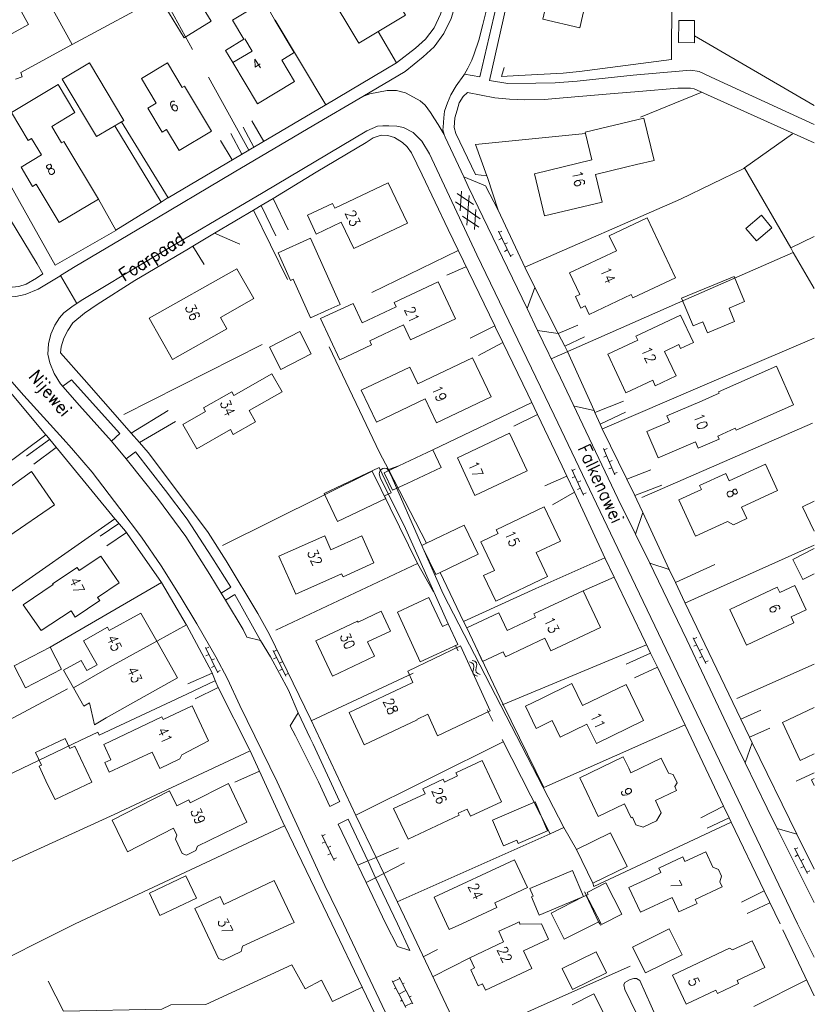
# Model space of a CAD drawing. Header units: metres. Extents: x 189705 to 199106, y 581686 to 588448.
# Tile 179 of 256: x 194877 to 195000, y 583488 to 583639. Entities that reach past the tile are written whole.
import ezdxf

# ---------------------------------------------------------------- set-up
doc = ezdxf.new("R2010")
doc.units = ezdxf.units.M
doc.layers.add('B-WA-OG-GBKN-G', color=7, linetype='Continuous', lineweight=18)
doc.styles.add('Style-STANDARD', font='STANDARD.shx')

msp = doc.modelspace()

# ---------------------------------------------------------------- linework, layer by layer
at = {"layer": 'B-WA-OG-GBKN-G'}
for p, q in [((194944.884, 583612.694), (194947.402, 583610.972)), ((194945.33, 583609.978), (194945.562, 583613.02)), ((194946.379, 583607.791), (194946.729, 583612.374)), ((194944.656, 583611.381), (194948.451, 583608.786)), ((194947.543, 583607.148), (194947.776, 583610.193)), ((194945.704, 583609.197), (194948.221, 583607.474)), ((194951.244, 583606.848), (194953.148, 583602.881)), ((194951.764, 583605.766), (194951.313, 583605.549)), ((194951.782, 583606.884), (194951.331, 583606.667)), ((194952.647, 583605.081), (194952.196, 583604.864)), ((194952.629, 583603.963), (194952.178, 583603.746)), ((194953.513, 583603.278), (194953.062, 583603.061)), ((194967.493, 583573.316), (194969.227, 583569.272)), ((194967.966, 583572.213), (194967.507, 583572.016)), ((194968.032, 583573.329), (194967.572, 583573.132)), ((194968.82, 583571.491), (194968.36, 583571.294)), ((194962.588, 583570.118), (194964.414, 583566.114)), ((194963.126, 583570.143), (194962.671, 583569.936)), ((194968.754, 583570.375), (194968.295, 583570.178)), ((194969.608, 583569.653), (194969.148, 583569.455)), ((194963.086, 583569.026), (194962.631, 583568.818)), ((194963.956, 583568.323), (194963.501, 583568.116)), ((194963.916, 583567.206), (194963.461, 583566.999)), ((194964.786, 583566.504), (194964.331, 583566.296)), ((194981.348, 583544.144), (194983.258, 583540.18)), ((194981.886, 583544.18), (194981.435, 583543.963)), ((194906.01, 583542.65), (194907.955, 583538.703)), ((194906.547, 583542.691), (194906.099, 583542.47)), ((194916.471, 583542.175), (194918.42, 583538.229)), ((194917.008, 583542.217), (194916.56, 583541.995)), ((194981.869, 583543.062), (194981.419, 583542.846)), ((194982.753, 583542.379), (194982.303, 583542.162)), ((194906.541, 583541.573), (194906.092, 583541.352)), ((194907.431, 583540.897), (194906.983, 583540.676)), ((194917.003, 583541.099), (194916.554, 583540.877)), ((194917.894, 583540.423), (194917.445, 583540.202)), ((194946.789, 583540.401), (194947.17, 583540.256)), ((194947.17, 583540.256), (194947.414, 583540.037)), ((194947.224, 583540.64), (194947.606, 583540.499)), ((194947.606, 583540.499), (194947.851, 583540.282)), ((194947.851, 583540.282), (194947.91, 583539.948)), ((194982.737, 583541.261), (194982.286, 583541.044)), ((194983.621, 583540.577), (194983.171, 583540.36)), ((194907.425, 583539.779), (194906.976, 583539.558)), ((194908.315, 583539.103), (194907.867, 583538.882)), ((194917.888, 583539.305), (194917.44, 583539.084)), ((194947.396, 583539.308), (194947.314, 583538.908)), ((194947.314, 583538.908), (194947.369, 583538.584)), ((194947.472, 583539.716), (194947.396, 583539.308)), ((194947.414, 583540.037), (194947.472, 583539.716)), ((194947.83, 583539.55), (194947.751, 583539.149)), ((194947.751, 583539.149), (194947.806, 583538.824)), ((194947.806, 583538.824), (194948.055, 583538.599)), ((194947.91, 583539.948), (194947.83, 583539.55)), ((194918.779, 583538.63), (194918.331, 583538.409)), ((194947.369, 583538.584), (194947.62, 583538.359)), ((194947.62, 583538.359), (194948.003, 583538.215)), ((194948.055, 583538.599), (194948.438, 583538.455)), ((194923.986, 583513.74), (194925.896, 583509.776)), ((194924.524, 583513.776), (194924.073, 583513.559)), ((194924.507, 583512.658), (194924.057, 583512.442)), ((194925.391, 583511.975), (194924.941, 583511.758)), ((194996.954, 583511.689), (194998.957, 583507.771)), ((194997.49, 583511.738), (194997.045, 583511.51)), ((194925.375, 583510.857), (194924.924, 583510.64)), ((194926.259, 583510.173), (194925.809, 583509.956)), ((194997.5, 583510.62), (194997.055, 583510.392)), ((194998.401, 583509.957), (194997.956, 583509.73)), ((194998.411, 583508.839), (194997.966, 583508.612)), ((194999.311, 583508.177), (194998.866, 583507.949)), ((194936.025, 583491.571), (194934.955, 583491.028)), ((194935.935, 583491.75), (194938.019, 583487.649)), ((194934.865, 583491.206), (194936.95, 583487.105)), ((194935.432, 583490.09), (194935.165, 583489.954)), ((194936.724, 583490.859), (194936.457, 583490.723)), ((194936.977, 583489.7), (194935.907, 583489.156)), ((194937.766, 583488.81), (194937.498, 583488.674)), ((194936.383, 583488.22), (194936.116, 583488.084)), ((194937.929, 583487.828), (194936.859, 583487.284))]:
    msp.add_line(p, q, dxfattribs=at)
at = {"layer": 'B-WA-OG-GBKN-G', "flags": 128}
for points in [[(194930.323, 583627.659), (194936.834, 583631.477), (194939.615, 583633.77), (194941.318, 583635.318), (194942.825, 583637.352), (194943.955, 583639.697), (194944.705, 583642.023), (194945.533, 583646.076), (194948.457, 583658.659), (194951.744, 583673.219), (194955.078, 583687.575), (194955.541, 583691.05), (194955.533, 583692.143), (194955.304, 583693.671), (194954.622, 583695.461), (194953.012, 583698.029), (194952.166, 583699.247)], [(194929.334, 583659.92), (194932.906, 583653.954), (194924.741, 583649.065), (194926.009, 583646.948), (194931.066, 583649.976), (194936.911, 583640.216), (194929.685, 583635.889), (194919.766, 583652.456), (194924.805, 583655.473), (194924.041, 583656.75), (194929.334, 583659.92)], [(194946.005, 583631.071), (194948.407, 583630.653), (194951.278, 583643.085), (194954.323, 583656.887), (194953.249, 583657.21)], [(194946.005, 583631.071), (194946.549, 583632.031), (194947.128, 583633.266), (194947.5, 583634.226), (194948.22, 583636.324), (194948.87, 583638.753), (194950.556, 583645.588), (194953.249, 583657.21)], [(195000, 583623.317), (194984.788, 583630.316), (194982.241, 583631.475), (194980.948, 583631.7), (194979.727, 583631.618), (194972.068, 583630.929), (194963.389, 583630.028), (194960.03, 583629.727), (194957.056, 583629.699), (194952.711, 583629.668), (194949.872, 583630.096), (194952.472, 583641.541), (194955.175, 583653.01), (194956.195, 583657.22)], [(194885.452, 583635.681), (194875.522, 583653.669)], [(194935.509, 583632.82), (194938.474, 583635.098), (194940.014, 583636.498), (194941.317, 583638.256), (194942.326, 583640.35), (194943.01, 583642.469), (194943.46, 583645.535), (194943.809, 583647.858)], [(194959.919, 583647.471), (194958.089, 583639.576), (194963.822, 583638.248), (194965.652, 583646.143)], [(194874.607, 583636.49), (194871.904, 583641.339), (194876.004, 583643.624), (194878.707, 583638.775), (194874.607, 583636.49)], [(194902.749, 583636.673), (194899.32, 583642.226), (194903.499, 583644.807), (194906.928, 583639.253), (194902.749, 583636.673)], [(194904.036, 583634.878), (194899.52, 583643.171)], [(194911.959, 583636.506), (194910.214, 583639.417), (194915.068, 583642.328), (194916.722, 583639.413), (194919.715, 583634.421), (194917.793, 583633.27)], [(194978.04, 583642.905), (194977.977, 583633.349), (194963.768, 583631.496), (194961.274, 583631.257), (194954.433, 583630.886), (194951.712, 583630.752), (194952.166, 583632.092)], [(194885.452, 583635.681), (194895.035, 583640.798), (194895.104, 583640.835)], [(194924.623, 583626.362), (194916.778, 583639.431)], [(194981.545, 583639.372), (194981.512, 583635.943), (194979.085, 583635.966), (194979.119, 583639.373), (194981.545, 583639.372)], [(194932.677, 583637.681), (194935.509, 583632.82), (194924.623, 583626.362)], [(194910.256, 583632.875), (194909.123, 583634.764), (194911.959, 583636.506)], [(194913.239, 583634.663), (194912.106, 583636.553)], [(195000, 583626.252), (194981.522, 583637.002)], [(194876.721, 583630.32), (194877.744, 583630.684), (194877.526, 583631.349), (194885.243, 583635.569), (194885.452, 583635.681)], [(194913.239, 583634.663), (194910.256, 583632.875)], [(194910.256, 583632.875), (194914.06, 583626.531), (194919.778, 583629.959), (194917.793, 583633.27)], [(194888.11, 583632.828), (194893.414, 583623.964), (194889.215, 583621.451), (194883.911, 583630.315), (194888.11, 583632.828)], [(194900.145, 583632.827), (194902.424, 583629.02), (194902.804, 583629.248), (194906.971, 583622.288), (194901.959, 583619.287), (194900.016, 583622.533), (194899.337, 583622.126), (194897.113, 583625.84), (194898.409, 583626.616), (194896.13, 583630.423), (194900.145, 583632.827)], [(194912.726, 583619.365), (194906.499, 583630.648)], [(194942.898, 583621.771), (194942.659, 583622.512), (194942.716, 583622.893), (194942.816, 583624.34), (194942.908, 583625.355), (194943.413, 583626.668), (194943.916, 583627.905), (194944.725, 583629.265), (194945.921, 583630.922), (194946.005, 583631.071)], [(194883.269, 583629.482), (194885.857, 583625.16), (194882.303, 583623.032), (194883.826, 583620.489), (194884.18, 583620.7), (194889.495, 583611.824), (194883.432, 583608.194), (194879.882, 583614.122), (194879.313, 583613.782), (194877.548, 583616.73), (194880.707, 583618.621), (194879.183, 583621.164), (194878.645, 583620.842), (194876.058, 583625.164), (194883.269, 583629.482)], [(194942.898, 583621.771), (194941.935, 583623.312), (194941.39, 583624.185), (194940.771, 583625.161), (194939.951, 583626.318), (194939.2, 583626.965), (194938.167, 583627.541), (194936.933, 583628.197), (194935.541, 583628.55), (194934.093, 583628.573), (194931.417, 583628.058), (194930.323, 583627.659)], [(194969.118, 583628.107), (194972.949, 583628.429)], [(194972.949, 583628.429), (194978.972, 583628.936), (194980.929, 583628.93), (194981.461, 583628.845), (195000, 583620.47)], [(194973.212, 583624.457), (194982.677, 583628.289)], [(194883.665, 583600), (194885.931, 583601.426), (194896.605, 583607.759), (194910.46, 583615.971), (194922.749, 583623.218), (194930.323, 583627.659)], [(194947.704, 583615.594), (194944.682, 583621.92), (194944.443, 583622.839), (194944.518, 583624.337), (194944.868, 583625.526), (194945.191, 583626.665), (194945.791, 583627.621), (194946.463, 583628.271), (194950.692, 583627.439), (194952.976, 583627.25), (194955.312, 583627.135), (194958.362, 583627.187), (194961.263, 583627.445), (194969.118, 583628.107)], [(194892.211, 583607.017), (194892.171, 583606.992), (194882.809, 583601.604), (194869.129, 583625.945)], [(194924.623, 583626.362), (194924.502, 583626.29), (194912.726, 583619.365)], [(194900.252, 583612.018), (194893.041, 583623.741)], [(194915.03, 583620.72), (194913.206, 583623.881)], [(194972.571, 583617.134), (194975.288, 583617.791), (194973.708, 583624.319), (194964.669, 583622.131), (194964.723, 583621.911)], [(194886.153, 583595.699), (194886.862, 583596.15), (194897.28, 583602.436), (194914.931, 583612.823), (194930.917, 583622.348), (194932.606, 583623.057), (194933.394, 583623.095), (194934.335, 583623.131), (194935.553, 583623.06), (194936.617, 583622.865), (194938.078, 583622.079), (194939.429, 583620.761), (194940.591, 583618.785), (194947.935, 583603.239), (194959.88, 583578.494)], [(194899.196, 583611.365), (194892.033, 583623.138)], [(194913.511, 583619.827), (194911.843, 583622.887)], [(194910.153, 583617.85), (194908.329, 583620.86)], [(194911.646, 583618.729), (194909.922, 583621.927)], [(194950.682, 583592.255), (194946.621, 583600.617), (194943.475, 583607.123), (194939.496, 583615.549), (194937.849, 583618.931), (194937.178, 583619.882), (194936.427, 583620.555), (194935.22, 583621.337), (194934.158, 583621.634), (194933.142, 583621.676), (194931.916, 583621.264), (194930.837, 583620.57), (194923.113, 583615.943), (194916.455, 583611.908)], [(194945.895, 583615.228), (194943.022, 583621.388), (194942.898, 583621.771)], [(194949.457, 583615.395), (194947.729, 583620.219), (194964.723, 583621.911)], [(194964.723, 583621.911), (194965.697, 583617.884)], [(194989.24, 583616.619), (194996.674, 583621.884)], [(194875.182, 583598.272), (194876.173, 583598.23), (194877.216, 583598.315), (194878.365, 583598.677), (194879.956, 583599.617), (194880.907, 583600.262), (194880.068, 583601.826), (194874.896, 583610.323), (194869.089, 583620.38), (194861.708, 583616.535), (194858.888, 583614.98), (194860.664, 583613.274), (194863.366, 583610.688), (194866.341, 583607.692), (194869.888, 583603.974), (194873.236, 583600.463), (194875.182, 583598.272)], [(194912.726, 583619.365), (194900.252, 583612.018)], [(194970.894, 583616.721), (194966.25, 583615.598), (194967.276, 583611.361), (194958.395, 583609.213), (194956.817, 583615.735), (194965.697, 583617.884)], [(194955.329, 583601.304), (194979.354, 583611.826), (194989.137, 583616.546), (194989.24, 583616.619)], [(194970.894, 583616.721), (194972.571, 583617.134)], [(195000, 583606.052), (194996.381, 583604.27), (194989.24, 583616.619)], [(194857.027, 583614.603), (194857.471, 583612.233), (194859.55, 583610.394), (194864.822, 583604.921), (194869.515, 583599.762), (194871.722, 583597.997), (194872.603, 583597.475), (194873.712, 583596.948), (194875.26, 583596.822), (194876.734, 583596.798), (194878.212, 583597.104), (194880.183, 583597.936), (194883.569, 583599.94), (194883.665, 583600)], [(194951.223, 583610.098), (194949.251, 583613.866), (194945.895, 583615.228)], [(194955.676, 583594.917), (194953.415, 583599.591), (194946.582, 583613.757), (194945.895, 583615.228)], [(194949.457, 583615.395), (194947.704, 583615.594)], [(194951.223, 583610.098), (194949.552, 583615.132), (194949.457, 583615.395)], [(194934.247, 583614.342), (194925.976, 583610.415), (194925.627, 583611.15), (194921.759, 583609.314), (194923.132, 583606.423), (194927, 583608.259), (194928.932, 583604.19), (194937.203, 583608.116), (194934.247, 583614.342)], [(194892.211, 583607.017), (194889.495, 583611.824)], [(194900.252, 583612.018), (194900.129, 583611.946), (194899.196, 583611.365)], [(194916.455, 583611.908), (194914.647, 583610.812)], [(194918.777, 583607.093), (194916.455, 583611.908)], [(194899.196, 583611.365), (194892.211, 583607.017)], [(194914.647, 583610.812), (194913.721, 583610.25), (194907.446, 583606.534)], [(194918.702, 583599.394), (194913.436, 583610.082)], [(194914.647, 583610.812), (194916.881, 583606.133)], [(194956.904, 583598.189), (194955.372, 583601.211), (194951.223, 583610.098)], [(194969.462, 583603.842), (194968.366, 583606.167), (194974.245, 583608.939), (194978.608, 583599.687), (194972.007, 583596.569), (194971.77, 583597.071)], [(194993.488, 583607.378), (194991.083, 583605.354), (194989.454, 583607.29), (194991.859, 583609.314), (194993.488, 583607.378)], [(194907.446, 583606.534), (194904.1, 583604.551)], [(194911.321, 583604.876), (194907.446, 583606.534)], [(194919.563, 583599.454), (194919.142, 583599.265), (194917.232, 583603.536), (194922.247, 583605.779), (194926.825, 583595.542), (194924.956, 583594.706)], [(194904.1, 583604.551), (194903.406, 583604.141), (194895.145, 583599.268), (194889.317, 583595.576), (194887.339, 583594.236), (194885.561, 583592.74), (194884.779, 583591.558), (194884.15, 583590.349), (194883.747, 583589.008), (194883.63, 583588.095), (194887.324, 583583.994), (194893.186, 583577.317), (194894.582, 583575.712)], [(194905.832, 583601.738), (194904.1, 583604.551)], [(194996.781, 583603.579), (194996.381, 583604.27)], [(194931.704, 583597.378), (194945.053, 583603.86)], [(194959.42, 583587.178), (194980.194, 583596.309), (194996.781, 583603.579)], [(194971.77, 583597.071), (194965.258, 583594), (194964.634, 583595.321), (194963.973, 583595.009), (194963.146, 583596.763), (194963.808, 583597.075), (194962.226, 583600.43), (194969.462, 583603.842)], [(195000, 583598.012), (194996.781, 583603.579)], [(194897.338, 583593.443), (194910.874, 583601.076), (194913.473, 583596.466), (194908.327, 583593.564), (194909.337, 583591.774), (194900.947, 583587.043), (194897.338, 583593.443)], [(194943.309, 583600.061), (194946.227, 583601.386)], [(194886.153, 583595.699), (194883.665, 583600)], [(194924.956, 583594.706), (194922.231, 583593.488), (194919.563, 583599.454)], [(194982.839, 583592.87), (194981.32, 583592.24), (194979.542, 583596.531), (194987.644, 583599.888), (194989.257, 583595.997), (194986.868, 583595.007), (194987.724, 583592.941), (194983.529, 583591.203), (194982.839, 583592.87)], [(194941.957, 583599.048), (194935.159, 583595.857), (194935.463, 583595.208), (194930.207, 583592.742), (194928.811, 583595.717), (194923.8, 583593.365), (194926.77, 583587.038), (194931.665, 583589.335), (194931.381, 583589.94), (194936.619, 583592.398), (194937.703, 583590.09), (194944.635, 583593.343), (194941.957, 583599.048)], [(194955.676, 583594.917), (194956.904, 583598.189)], [(194960.501, 583591.096), (194956.904, 583598.189)], [(194891.502, 583574.485), (194886.572, 583579.966), (194883.628, 583583.292), (194882.663, 583584.883), (194881.979, 583586.546), (194881.696, 583587.898), (194881.773, 583589.498), (194882.178, 583590.965), (194882.76, 583592.379), (194883.49, 583593.511), (194884.163, 583594.288), (194885.578, 583595.332), (194886.153, 583595.699)], [(194957.309, 583591.542), (194955.676, 583594.917)], [(194978.677, 583584.527), (194975.479, 583583.019), (194975.078, 583583.87), (194970.951, 583581.924), (194968.143, 583587.88), (194972.775, 583590.064), (194972.488, 583590.671), (194979.393, 583593.927), (194981.387, 583589.698), (194979.392, 583588.758), (194979.108, 583589.36), (194976.89, 583588.315), (194978.677, 583584.527)], [(194950.682, 583592.255), (194946.912, 583590.37)], [(194951.938, 583589.669), (194950.801, 583592.009), (194950.682, 583592.255)], [(194963.537, 583592.361), (194960.501, 583591.096), (194957.309, 583591.542)], [(194927.335, 583500), (194924.47, 583505.926), (194920.446, 583514.658), (194917.108, 583521.879), (194911.354, 583533.689), (194909.414, 583537.812), (194907.64, 583541.196), (194904.699, 583546.276), (194902.126, 583550.537), (194899.204, 583555.21), (194896.15, 583559.631), (194892.818, 583564.056), (194888.513, 583569.666), (194885.322, 583573.404), (194884.074, 583574.822), (194878.009, 583581.503), (194869.95, 583590.605)], [(194922.367, 583587.921), (194917.677, 583585.511), (194915.899, 583588.97), (194920.589, 583591.38), (194922.367, 583587.921)], [(194972.408, 583560.138), (194969.707, 583565.627), (194960.838, 583584.247), (194957.309, 583591.542)], [(194961.503, 583589.119), (194960.501, 583591.096)], [(194961.503, 583589.119), (194964.523, 583590.541)], [(195000, 583590.346), (194982.747, 583583.027), (194967.311, 583576.35)], [(194914.803, 583589.367), (194893.41, 583578.584)], [(194934.276, 583570.08), (194932.905, 583572.724), (194925.12, 583589.029)], [(194948.19, 583587.706), (194951.938, 583589.669)], [(194957.307, 583578.57), (194955.791, 583581.737), (194951.938, 583589.669)], [(194966.028, 583579.19), (194961.92, 583588.296), (194961.503, 583589.119)], [(194881.363, 583575.451), (194870.997, 583587.818), (194870.512, 583587.699)], [(194947.267, 583587.332), (194938.79, 583583.303), (194937.57, 583585.87), (194930.083, 583582.31), (194932.415, 583577.405), (194939.957, 583580.99), (194941.707, 583577.31), (194950.128, 583581.313), (194947.267, 583587.332)], [(194982.733, 583580.701), (194985.337, 583581.854), (194985.24, 583582.075), (194994.186, 583586.036), (194996.829, 583580.068), (194987.954, 583576.138), (194987.814, 583576.454), (194985.119, 583575.261)], [(194906.045, 583579.034), (194905.72, 583579.605), (194910.097, 583582.097), (194910.425, 583581.521), (194916.267, 583584.847), (194917.849, 583582.067), (194912.771, 583579.176), (194913.747, 583577.461), (194910.314, 583575.507), (194909.892, 583576.249), (194904.698, 583573.292), (194902.559, 583577.05), (194906.045, 583579.034)], [(194884.003, 583582.93), (194885.341, 583583.95), (194892.804, 583575.671), (194891.502, 583574.485)], [(194941.146, 583573.125), (194956.424, 583580.415)], [(194966.028, 583579.19), (194963.028, 583579.84)], [(194970.562, 583580.658), (194966.159, 583578.901)], [(194985.325, 583574.793), (194982.075, 583573.4), (194981.666, 583574.353), (194975.926, 583571.892), (194974.18, 583575.964), (194977.662, 583577.457), (194977.275, 583578.36), (194982.733, 583580.701)], [(194900.255, 583579.184), (194894.582, 583575.712)], [(194953.652, 583576.765), (194957.307, 583578.57)], [(194961.826, 583569.09), (194961.124, 583570.595), (194957.307, 583578.57)], [(194997.444, 583500), (194984.255, 583527.497), (194971.871, 583553.392), (194959.88, 583578.494)], [(194966.159, 583578.901), (194966.028, 583579.19)], [(194966.977, 583577.086), (194966.159, 583578.901)], [(194966.977, 583577.086), (194970.864, 583578.925)], [(194895.861, 583574.244), (194901.422, 583577.488)], [(194971.094, 583568.612), (194967.291, 583576.391), (194966.977, 583577.086)], [(194973.394, 583565.795), (194999.727, 583577.236)], [(194864.366, 583562.918), (194871.206, 583567.889), (194881.363, 583575.451)], [(194892.06, 583562.479), (194881.515, 583575.27), (194881.363, 583575.451)], [(194894.582, 583575.712), (194895.861, 583574.244)], [(194952.967, 583575.705), (194955.718, 583569.878), (194947.633, 583566.062), (194944.933, 583571.875), (194952.967, 583575.705)], [(194985.325, 583574.793), (194985.119, 583575.261)], [(194878.39, 583572.144), (194881.959, 583574.732)], [(194893.759, 583571.756), (194891.514, 583574.472), (194891.502, 583574.485)], [(194895.861, 583574.244), (194897.202, 583572.702), (194902.15, 583566.065), (194906.428, 583560.353), (194909.202, 583555.987), (194914.126, 583547.851), (194915.928, 583544.619), (194922.27, 583531.504), (194929.246, 583516.726), (194932.357, 583510.253)], [(194882.991, 583573.48), (194879.513, 583570.906)], [(194893.759, 583571.756), (194895.201, 583572.795), (194899.876, 583566.839), (194903.209, 583562.438), (194907.026, 583556.556), (194909.95, 583551.96), (194908.443, 583551.033)], [(194935.88, 583570.652), (194941.146, 583573.125), (194942.419, 583570.414), (194937.153, 583567.941)], [(194908.443, 583551.033), (194906.704, 583553.918), (194903.013, 583559.748), (194898.612, 583565.69), (194894.006, 583571.458), (194893.759, 583571.756)], [(194937.153, 583567.941), (194934.91, 583566.888), (194933.637, 583569.599), (194935.88, 583570.652)], [(194934.276, 583570.08), (194935.88, 583570.652)], [(194979.094, 583565.407), (194982.6, 583567.021), (194982.322, 583567.625), (194986.387, 583569.496), (194986.906, 583568.37), (194992.486, 583570.938), (194994.367, 583566.851), (194988.803, 583564.29), (194989.62, 583562.514), (194987.528, 583561.551), (194986.612, 583562.051), (194981.683, 583559.782), (194979.094, 583565.407)], [(194882.724, 583564.658), (194875.675, 583559.806), (194874.233, 583561.898), (194870.931, 583559.62), (194868.944, 583562.505), (194872.226, 583564.793), (194879.183, 583569.765), (194882.724, 583564.658)], [(194908.657, 583558.36), (194931.789, 583569.852), (194938.748, 583555.608)], [(194926.41, 583562.074), (194924.368, 583566.382), (194932.862, 583570.408), (194934.712, 583566.505), (194933.665, 583566.009), (194933.857, 583565.604), (194926.41, 583562.074)], [(194943.518, 583546.267), (194936.683, 583561.462), (194933.066, 583568.713), (194932.849, 583569.428), (194932.932, 583569.859), (194933.165, 583570.084), (194933.422, 583570.258), (194933.702, 583570.278), (194934.029, 583570.238), (194934.303, 583569.953), (194934.646, 583569.261), (194939.427, 583558.39)], [(194934.28, 583570.081), (194934.276, 583570.08)], [(194940.158, 583558.74), (194934.276, 583570.08)], [(194961.826, 583569.09), (194958.406, 583567.564)], [(194962.998, 583566.577), (194961.826, 583569.09)], [(194971.094, 583568.612), (194974.785, 583570.017)], [(194972.337, 583566.069), (194971.094, 583568.612)], [(194972.337, 583566.069), (194976.474, 583567.651)], [(194959.604, 583564.647), (194962.998, 583566.577)], [(194969.141, 583553.469), (194967.752, 583556.382), (194962.998, 583566.577)], [(194973.56, 583563.467), (194972.652, 583565.426), (194972.337, 583566.069)], [(195000, 583565.209), (194998.196, 583564.344)], [(194957.093, 583557.272), (194960.842, 583559.052), (194958.325, 583564.326), (194950.923, 583560.794), (194951.198, 583560.219), (194948.525, 583558.943), (194949.978, 583555.897)], [(194972.408, 583560.138), (194973.56, 583563.467)], [(194977.633, 583554.685), (194973.56, 583563.467)], [(194998.196, 583564.344), (195000, 583560.579)], [(194873.607, 583549.637), (194892.06, 583562.479)], [(194889.75, 583559.785), (194892.662, 583561.781)], [(194899.226, 583552.659), (194896.259, 583556.935), (194893.701, 583560.585), (194892.155, 583562.364), (194892.06, 583562.479)], [(194940.158, 583558.74), (194945.954, 583561.514), (194948.105, 583557.019), (194942.258, 583554.22)], [(194893.841, 583560.387), (194890.793, 583558.32)], [(194974.63, 583555.622), (194972.408, 583560.138)], [(194917.374, 583556.697), (194924.443, 583559.857), (194925.402, 583557.711), (194930.154, 583559.836), (194932.017, 583555.668), (194927.265, 583553.544), (194927.054, 583554.016), (194919.985, 583550.856), (194917.374, 583556.697)], [(194939.427, 583558.39), (194940.158, 583558.74)], [(195000, 583558.425), (194980.05, 583549.477)], [(194939.601, 583558.028), (194939.427, 583558.39)], [(194939.601, 583558.028), (194942.737, 583550.918), (194961.359, 583514.882)], [(194942.258, 583554.22), (194941.579, 583553.895), (194939.601, 583558.028)], [(194957.093, 583557.272), (194958.84, 583553.603), (194950.849, 583549.799), (194948.971, 583553.745), (194950.629, 583554.534), (194949.978, 583555.897)], [(195000, 583557.886), (194996.698, 583556.21), (194998.262, 583553.129), (195000, 583554.011)], [(194889.697, 583549.861), (194889.364, 583550.362), (194892.716, 583552.602), (194889.872, 583556.738), (194886.538, 583554.494), (194886.206, 583554.986), (194882.428, 583552.442), (194882.506, 583552.326), (194877.88, 583549.21), (194880.681, 583545.23), (194885.275, 583548.261), (194885.897, 583547.318), (194889.697, 583549.861)], [(194941.258, 583551.222), (194938.748, 583555.608), (194916.905, 583545.289)], [(194945.854, 583546.653), (194957.03, 583551.753), (194967.704, 583556.485)], [(194989.332, 583524.853), (194988.213, 583527.153), (194983.08, 583538.037), (194980.329, 583543.826), (194975.241, 583554.379), (194974.63, 583555.622)], [(194974.63, 583555.622), (194977.633, 583554.685)], [(194978.582, 583552.64), (194984.66, 583555.446)], [(194942.258, 583554.22), (194945.854, 583546.653)], [(194978.582, 583552.64), (194977.633, 583554.685)], [(194882.056, 583542.671), (194899.226, 583552.659)], [(194903.09, 583546.14), (194903.071, 583546.175), (194899.238, 583552.642), (194899.226, 583552.659)], [(194964.325, 583551.392), (194969.141, 583553.469)], [(194974.727, 583541.78), (194973.944, 583543.396), (194969.141, 583553.469)], [(194988.666, 583531.58), (194980.016, 583549.549), (194978.582, 583552.64)], [(194909.103, 583549.939), (194908.443, 583551.033)], [(194909.103, 583549.939), (194910.541, 583550.806), (194914.516, 583543.727)], [(194952.007, 583541.953), (194952.364, 583541.193), (194958.441, 583544.05), (194959.347, 583542.125), (194966.992, 583545.72), (194964.325, 583551.392), (194956.732, 583547.821), (194956.97, 583547.316), (194952.601, 583545.262), (194951.325, 583547.976), (194946.384, 583545.653), (194947.671, 583542.915)], [(194986.965, 583548.497), (194994.317, 583551.927), (194994.687, 583551.133), (194997.012, 583552.218), (194998.763, 583548.464), (194996.438, 583547.38), (194996.888, 583546.416), (194989.535, 583542.986), (194986.965, 583548.497)], [(194914.516, 583543.727), (194912.39, 583544.245), (194911.825, 583545.423), (194909.103, 583549.939)], [(194935.666, 583548.096), (194939.2, 583540.411), (194944.987, 583543.073), (194943.518, 583546.267), (194942.599, 583545.845), (194940.534, 583550.335), (194935.666, 583548.096)], [(194898.498, 583543.628), (194896.052, 583547.93), (194891.183, 583545.228), (194890.888, 583545.756), (194887.18, 583543.682), (194889.283, 583539.944), (194887.706, 583539.057), (194886.819, 583540.634), (194884.109, 583539.108), (194885.673, 583536.385)], [(194923.059, 583543.663), (194929.505, 583546.701), (194929.582, 583546.536), (194933.15, 583548.217), (194934.586, 583545.17), (194931.069, 583543.513), (194932.115, 583541.293), (194925.619, 583538.232), (194923.059, 583543.663)], [(194945.854, 583546.653), (194945.868, 583546.623), (194946.384, 583545.653)], [(194903.09, 583546.14), (194898.644, 583543.664)], [(194907.653, 583537.256), (194906.992, 583538.843), (194903.09, 583546.14)], [(194898.498, 583543.628), (194891.237, 583539.593), (194885.673, 583536.385)], [(194894.479, 583533.903), (194901.729, 583537.947), (194898.498, 583543.628)], [(194920.356, 583532.526), (194918.838, 583536.033), (194916.05, 583541.186), (194914.516, 583543.727)], [(194882.056, 583542.671), (194883.802, 583539.295), (194878.247, 583536.422), (194876.501, 583539.798), (194882.056, 583542.671)], [(194940.357, 583532.337), (194941.848, 583529.003), (194950.006, 583532.862), (194945.423, 583542.865), (194937.265, 583538.97), (194938.045, 583537.208)], [(194945.035, 583542.103), (194944.639, 583542.907)], [(194947.671, 583542.915), (194951.937, 583533.918), (194951.981, 583533.829), (194974.122, 583543.028)], [(194947.671, 583542.915), (194948.794, 583540.473), (194952.007, 583541.953)], [(194974.727, 583541.78), (194970.967, 583540.039)], [(194975.797, 583539.572), (194974.727, 583541.78)], [(194907.056, 583538.689), (194903.329, 583537.047)], [(194938.085, 583538.652), (194922.352, 583531.33)], [(194972.254, 583537.959), (194975.797, 583539.572)], [(194986.024, 583518.124), (194980.114, 583530.665), (194975.797, 583539.572)], [(195000, 583540.07), (194988.058, 583534.754)], [(194907.561, 583537.518), (194903.131, 583535.439)], [(194912.946, 583526.662), (194912.893, 583526.777), (194907.994, 583536.438), (194907.653, 583537.256)], [(194938.045, 583537.208), (194928.205, 583532.589)], [(194871.27, 583520.943), (194868.021, 583527.363), (194884.742, 583536.257)], [(194888.131, 583534.09), (194887.273, 583533.601), (194885.673, 583536.385)], [(194904.46, 583534.716), (194907.994, 583536.438)], [(194959.562, 583531.361), (194960.801, 583528.809), (194964.915, 583530.805), (194966.374, 583527.8), (194973.679, 583531.346), (194970.974, 583536.921), (194964.262, 583533.664), (194962.614, 583537.058), (194957.906, 583534.773)], [(194890.689, 583531.789), (194888.886, 583530.694), (194888.131, 583534.09)], [(194889.637, 583529.105), (194903.131, 583535.439)], [(194959.562, 583531.361), (194957.081, 583530.156), (194955.425, 583533.569), (194957.906, 583534.773)], [(194906.518, 583528.216), (194902.369, 583526.075), (194902.068, 583525.432), (194898.979, 583523.941), (194897.798, 583526.481), (194891.179, 583523.402), (194890.501, 583524.862), (194891.414, 583525.287), (194890.312, 583527.654), (194899.302, 583531.948), (194899.517, 583531.497), (194903.98, 583533.628), (194906.518, 583528.216)], [(194894.479, 583533.903), (194890.689, 583531.789)], [(194938.704, 583531.45), (194930.539, 583527.617), (194928.205, 583532.589)], [(194950.377, 583531.264), (194949.51, 583533.023)], [(194951.833, 583533.768), (194951.981, 583533.829)], [(194951.981, 583533.829), (194958.257, 583521.007), (194980.099, 583530.695)], [(194988.666, 583531.58), (194991.789, 583532.94)], [(195000, 583533.361), (194995.091, 583531.05), (194997.838, 583525.215), (195000, 583526.233)], [(194920.517, 583527.85), (194919.943, 583529), (194919.104, 583530.539), (194920.356, 583532.526)], [(194920.356, 583532.526), (194922.173, 583528.659)], [(194940.357, 583532.337), (194938.661, 583531.541), (194938.704, 583531.45)], [(194990.017, 583528.775), (194988.666, 583531.58)], [(194871.27, 583520.943), (194871.279, 583520.947), (194886.679, 583528.267), (194889.426, 583529.558)], [(194889.426, 583529.558), (194889.637, 583529.105)], [(194990.017, 583528.775), (194993.167, 583530.198)], [(194880.707, 583524.489), (194879.785, 583526.454), (194884.36, 583528.613), (194885.092, 583527.056), (194885.867, 583527.42), (194888.478, 583521.861), (194882.806, 583519.196), (194881.653, 583521.509), (194880.361, 583524.331), (194880.707, 583524.489)], [(194922.173, 583528.659), (194922.64, 583527.711)], [(194952.006, 583528.062), (194929.231, 583516.756)], [(194961.359, 583514.882), (194959.259, 583513.874), (194951.827, 583528.413)], [(194990.421, 583527.935), (194990.017, 583528.775)], [(194860.224, 583502.422), (194891.921, 583516.85), (194912.946, 583526.662)], [(194918.238, 583515.112), (194912.946, 583526.662)], [(194920.964, 583526.955), (194920.517, 583527.85)], [(194925.238, 583518.097), (194923.486, 583521.903), (194920.964, 583526.955)], [(194922.64, 583527.711), (194926.74, 583518.902), (194926.757, 583518.865)], [(194989.332, 583524.853), (194990.421, 583527.935)], [(194997.339, 583513.854), (194990.485, 583527.802), (194990.421, 583527.935)], [(194935.081, 583517.765), (194939.95, 583520.058), (194939.581, 583520.842), (194942.714, 583522.319), (194942.926, 583521.87), (194944.92, 583522.81), (194944.7, 583523.278), (194948.729, 583525.176), (194951.718, 583518.831), (194946.967, 583516.593), (194946.44, 583517.711), (194945.054, 583517.059), (194945.191, 583516.768), (194937.302, 583513.051), (194935.081, 583517.765)], [(194964.895, 583520.243), (194963.814, 583522.519), (194970.539, 583525.766), (194971.371, 583524.01)], [(194975.49, 583519.003), (194978.771, 583520.56), (194978.486, 583521.16), (194978.853, 583521.765), (194978.253, 583523.028), (194977.496, 583523.244), (194976.405, 583525.544), (194971.702, 583523.311), (194971.371, 583524.01)], [(194910.577, 583521.833), (194914.376, 583523.541)], [(194994.312, 583514.695), (194992.737, 583517.854), (194989.332, 583524.853)], [(195000, 583523.306), (194997.201, 583522.025)], [(195000, 583521.34), (194999.597, 583522.233), (195000, 583522.415)], [(194904.783, 583511.976), (194912.411, 583515.659), (194909.6, 583521.647), (194903.666, 583518.672), (194903.437, 583519.127), (194901.616, 583518.214), (194900.475, 583520.491), (194895.738, 583518.116)], [(194964.895, 583520.243), (194966.643, 583516.561), (194970.719, 583518.496), (194971.744, 583516.337), (194971.945, 583516.432)], [(194975.49, 583519.003), (194976.377, 583517.132), (194975.644, 583515.886), (194973.6, 583514.916), (194972.485, 583515.294), (194971.945, 583516.432)], [(194904.783, 583511.976), (194904.546, 583511.297), (194903.124, 583510.61), (194902.444, 583510.847), (194901.383, 583513.044), (194901.607, 583513.686), (194901.098, 583514.739), (194893.977, 583511.111), (194891.61, 583516.014), (194895.738, 583518.116)], [(194925.238, 583518.097), (194926.757, 583518.865)], [(194952.031, 583512.038), (194950.329, 583516), (194956.922, 583518.832), (194958.846, 583514.353), (194954.316, 583512.407), (194954.094, 583512.924), (194952.031, 583512.038)], [(194986.024, 583518.124), (194982.498, 583516.368)], [(194986.858, 583516.356), (194986.024, 583518.124)], [(194926.503, 583515.375), (194928.042, 583516.154)], [(194928.042, 583516.154), (194931.092, 583509.723)], [(194983.488, 583514.751), (194986.858, 583516.356)], [(194992.289, 583505.097), (194987.187, 583515.656), (194986.858, 583516.356)], [(194885.927, 583500), (194918.238, 583515.112)], [(194925.541, 583500), (194918.267, 583515.049), (194918.238, 583515.112)], [(194929.533, 583509.07), (194926.503, 583515.375)], [(194961.359, 583514.882), (194963.297, 583511.481)], [(194965.834, 583506.252), (194966.012, 583505.759), (194987.187, 583515.656)], [(194994.253, 583514.711), (194994.312, 583514.695)], [(195000, 583503.289), (194994.312, 583514.695)], [(194994.312, 583514.695), (194997.339, 583513.854)], [(194959.259, 583513.874), (194935.622, 583503.413)], [(194968.582, 583514.046), (194971.119, 583508.816), (194965.834, 583506.252), (194963.297, 583511.481), (194968.582, 583514.046)], [(195000, 583508.437), (194997.339, 583513.854)], [(194932.357, 583510.253), (194935.847, 583511.714)], [(194931.092, 583509.723), (194932.357, 583510.253)], [(194932.348, 583510.249), (194932.357, 583510.253)], [(194932.357, 583510.253), (194933.553, 583507.765)], [(194943.25, 583500), (194941.333, 583504.128), (194953.754, 583509.893), (194955.753, 583505.585), (194950.699, 583503.239), (194951.035, 583502.516), (194945.615, 583500)], [(194983.27, 583511.112), (194980.056, 583509.604), (194979.725, 583510.309), (194976.019, 583508.569), (194976.337, 583507.891), (194973.886, 583506.74), (194971.401, 583505.583), (194973.185, 583501.784), (194978.061, 583504.073), (194979.115, 583501.827), (194981.92, 583503.143), (194981.63, 583503.762), (194985.812, 583505.725), (194985.465, 583506.463), (194985.694, 583507.349), (194985.216, 583508.367), (194984.373, 583508.762), (194983.27, 583511.112)], [(194929.533, 583509.07), (194931.092, 583509.723)], [(194929.704, 583508.716), (194929.533, 583509.07)], [(194930.164, 583507.759), (194929.704, 583508.716)], [(194931.092, 583509.723), (194931.186, 583509.527)], [(194931.186, 583509.527), (194931.75, 583508.248)], [(194936.749, 583509.412), (194933.553, 583507.765), (194937.286, 583500)], [(194899.006, 583501.299), (194897.385, 583504.72), (194903.014, 583507.385), (194904.634, 583503.964), (194899.006, 583501.299)], [(194930.834, 583506.364), (194930.164, 583507.759)], [(194930.834, 583506.364), (194932.289, 583507.113)], [(194931.75, 583508.248), (194932.289, 583507.113)], [(194932.289, 583507.113), (194933.553, 583507.765)], [(194932.289, 583507.113), (194935.672, 583500)], [(194933.553, 583507.765), (194933.541, 583507.758)], [(194956.631, 583504.256), (194956.085, 583505.458), (194962.717, 583508.244), (194964.416, 583504.199)], [(194905.521, 583500), (194904.398, 583502.37), (194908.281, 583504.217), (194908.874, 583502.971), (194916.648, 583506.669), (194919.702, 583500.204)], [(194933.893, 583500), (194930.834, 583506.364)], [(194967.395, 583500), (194970.298, 583501.464), (194967.853, 583506.313), (194964.951, 583504.85), (194965.108, 583504.54), (194964.8, 583504.385)], [(194956.631, 583504.256), (194956.366, 583504.145), (194957.551, 583501.324), (194962.073, 583503.222)], [(194964.416, 583504.199), (194959.39, 583501.656), (194960.225, 583500)], [(194964.416, 583504.199), (194962.073, 583503.222)], [(194964.8, 583504.385), (194964.416, 583504.199)], [(194964.529, 583504.952), (194967.14, 583500)], [(194966.721, 583500.285), (194964.8, 583504.385)], [(194988.766, 583503.356), (194992.289, 583505.097)], [(194992.289, 583505.097), (194992.301, 583505.102)], [(194994.75, 583500), (194992.289, 583505.097)], [(194993.146, 583503.214), (194989.677, 583501.587)], [(194885.927, 583500), (194870.466, 583492.275)], [(194911.768, 583496.533), (194911.544, 583495.709), (194908.779, 583494.38), (194908.062, 583494.634), (194905.521, 583500)], [(194919.261, 583500), (194911.768, 583496.533)], [(194919.702, 583500.204), (194919.261, 583500)], [(194930.219, 583490.237), (194925.541, 583500)], [(194927.335, 583500), (194998.446, 583349.864), (194998.519, 583349.685), (194998.859, 583348.865), (194998.72, 583348.207), (194998.578, 583347.346), (194998.309, 583346.538), (194997.807, 583345.505), (194997.148, 583344.221), (194996.34, 583343.118), (194995.566, 583342.446), (194994.588, 583341.778)], [(194933.893, 583500), (194935.655, 583496.483)], [(194935.672, 583500), (194937.596, 583495.859)], [(194937.286, 583500), (194994.635, 583378.808)], [(194945.615, 583500), (194943.669, 583499.097), (194943.25, 583500)], [(194954.612, 583499.939), (194957.885, 583499.977), (194958.984, 583497.631), (194955.139, 583495.829), (194956.42, 583493.094), (194949.25, 583489.734), (194948.774, 583490.749), (194948.132, 583490.448), (194946.976, 583492.915), (194947.582, 583493.199), (194946.852, 583494.758), (194952.066, 583497.202)], [(194952.066, 583497.202), (194951.313, 583498.866), (194953.82, 583500)], [(194953.82, 583500), (194954.45, 583500.285), (194954.583, 583500)], [(194954.583, 583500), (194954.612, 583499.939)], [(194960.225, 583500), (194961.427, 583497.616), (194966.156, 583500)], [(194966.156, 583500), (194966.721, 583500.285)], [(194966.721, 583500.285), (194966.902, 583500)], [(194966.902, 583500), (194967.022, 583499.812), (194967.395, 583500)], [(194967.14, 583500), (194967.142, 583499.996)], [(194977.617, 583499.218), (194971.962, 583496.412), (194973.946, 583492.412), (194979.602, 583495.217), (194977.617, 583499.218)], [(194997.444, 583500), (195000, 583494.848)], [(194995.164, 583499.057), (195000, 583488.9)], [(194937.596, 583495.859), (194935.655, 583496.483)], [(194986.923, 583496.223), (194978.143, 583492.066), (194980.254, 583487.606), (194984.846, 583489.781), (194985.096, 583489.253), (194988.346, 583490.792), (194988.134, 583491.24), (194992.373, 583493.247), (194990.412, 583497.388), (194987.399, 583495.961), (194986.923, 583496.223)], [(194941.837, 583496.058), (194939.735, 583494.929)], [(194946.852, 583494.758), (194941.183, 583491.867)], [(194966.354, 583495.661), (194961.103, 583493.092), (194962.673, 583489.882), (194967.924, 583492.45), (194966.354, 583495.661)], [(194925.631, 583488.023), (194923.938, 583491.307), (194921.423, 583489.982), (194919.356, 583493.654), (194906.081, 583487.547), (194900.668, 583487.495), (194899.309, 583486.834), (194884.133, 583486.506), (194881.767, 583491.136)], [(194971.622, 583493.471), (194945.852, 583481.993)], [(194970.794, 583489.853), (194975.325, 583480.568), (194975.676, 583480.308), (194977.238, 583480.965), (194977.476, 583481.469), (194973.106, 583491.233), (194972.578, 583491.548), (194972.146, 583491.556), (194971.61, 583491.388), (194971.148, 583491.142), (194970.788, 583490.945), (194970.604, 583490.568), (194970.794, 583489.853)], [(194930.219, 583490.237), (194925.631, 583488.023)], [(194930.263, 583490.258), (194930.219, 583490.237)], [(194932.174, 583486.159), (194930.219, 583490.237)], [(194998.857, 583491.356), (194990.694, 583487.246)], [(194964.475, 583483.884), (194964.864, 583483.115), (194968.226, 583484.817), (194966.005, 583489.203), (194962.643, 583487.501)]]:
    msp.add_lwpolyline(points, dxfattribs=at)

# ---------------------------------------------------------------- texts
at = {"layer": 'B-WA-OG-GBKN-G', "style": 'Style-STANDARD'}
for s, height, rotation, p in [('4', 1.6, 32.62504, (194913.831, 583631.638)), ('6', 1.6, 24.07884, (194900.892, 583625.173)), ('8', 1.6, 26.82141, (194881.897, 583615.406)), ('16', 1.6, 282.18684, (194962.581, 583616.015)), ('23', 1.6, 293.89848, (194927.538, 583609.69)), ('Foarpaad', 2, 32.62504, (194893.491, 583599.059)), ('14', 1.6, 293.462, (194966.918, 583600.906)), ('36', 1.6, 293.89848, (194902.808, 583595.167)), ('21', 1.6, 293.89848, (194936.679, 583594.815)), ('12', 1.6, 293.8229, (194973.247, 583588.608)), ('Nijewei', 2, 310.45838, (194878.612, 583584.361)), ('19', 1.6, 293.89848, (194940.899, 583582.634)), ('34', 1.6, 293.89848, (194908.199, 583580.409)), ('10', 1.6, 289.39553, (194981.333, 583578.418)), ('Falkenawei', 2, 294.6431, (194963.45, 583573.381)), ('17', 1.6, 293.89848, (194946.524, 583570.922)), ('8', 1.6, 294.6431, (194986.373, 583566.706)), ('15', 1.6, 293.89848, (194952.15, 583560.264)), ('32', 1.6, 293.89848, (194921.677, 583557.336)), ('47', 1.6, 293.89848, (194884.944, 583553.037)), ('6', 1.6, 293.89848, (194992.937, 583548.903)), ('13', 1.6, 293.89848, (194958.245, 583546.912)), ('30', 1.6, 293.89848, (194926.717, 583544.452)), ('45', 1.6, 293.89848, (194890.732, 583544.137)), ('43', 1.6, 293.89848, (194893.849, 583539.243)), ('28', 1.6, 293.89848, (194933.398, 583534.379)), ('11', 1.6, 293.89848, (194965.394, 583532.154)), ('41', 1.6, 293.89848, (194898.525, 583529.898)), ('26', 1.6, 293.89848, (194940.899, 583520.559)), ('9', 1.6, 293.89848, (194970.082, 583520.559)), ('39', 1.6, 293.89848, (194903.646, 583517.438)), ('7', 1.6, 293.89848, (194977.7, 583506.27)), ('24', 1.6, 293.89848, (194946.5, 583505.826)), ('37', 1.6, 295.33528, (194907.812, 583500.419)), ('22', 1.6, 294.07884, (194950.985, 583496.066)), ('5', 1.6, 295.33528, (194980.449, 583491.284))]:
    msp.add_text(s, height=height, rotation=rotation, dxfattribs=at).set_placement(p)

doc.saveas('drawing.dxf')
